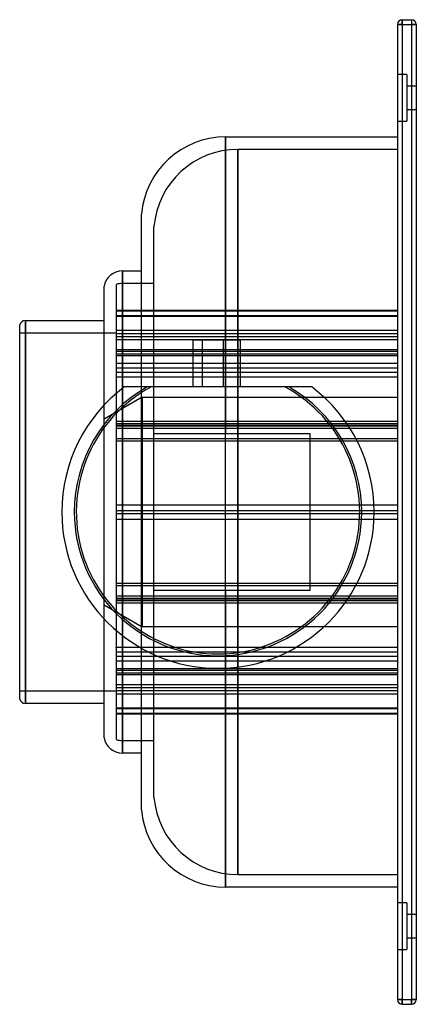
# Model space of a CAD drawing. Header units: millimetres. Extents: x -64 to 64, y -158 to 158.
import ezdxf

# ---------------------------------------------------------------- set-up
doc = ezdxf.new("R2010")
doc.units = ezdxf.units.MM
doc.layers.add('HIDDEN', color=7, linetype='Continuous')
doc.layers.add('THICK', color=7, linetype='Continuous')

msp = doc.modelspace()

# ---------------------------------------------------------------- linework, layer by layer
at = {"layer": 'HIDDEN'}
for p, q in [((59, 157.5), (59, 156)), ((59, 157.5), (59, 157.5)), ((62, 157.5), (62, 156)), ((62, 157.5), (62, 157.5)), ((59, 156), (57.5, 156)), ((57.5, 156), (57.5, 156)), ((59, 156), (62, 156)), ((59, 156), (59, -156)), ((63.5, 156), (62, 156)), ((62, 156), (62, -156)), ((63.5, 156), (63.5, 156)), ((60.5, 140), (57.5, 140)), ((60.5, 140), (57.5, 140)), ((60.5, 140), (60.5, 125)), ((63.5, 136.25), (60.5, 136.25)), ((63.5, 136.25), (60.5, 136.25)), ((60.5, 128.75), (63.5, 128.75)), ((60.5, 128.75), (63.5, 128.75)), ((57.5, 125), (60.5, 125)), ((57.5, 125), (60.5, 125)), ((2.4, 120), (2.4, 25)), ((6.4, 0), (6.4, 116)), ((57.5, 116), (6.4, 116)), ((6.4, 116), (6.4, 0)), ((57.5, 116), (57.5, -116)), ((-20.5, 0), (-20.5, 91.32)), ((-30.6, 77.12), (-30.6, 0)), ((-32.5, 0), (-32.5, 72.82)), ((-30.6, 0), (-30.6, 73.12)), ((-30.6, 73.12), (-30.6, 0)), ((-20.5, 73.12), (-30.6, 73.12)), ((-32.5, 64.58), (57.5, 64.58)), ((-32.5, 64.38), (57.5, 64.38)), ((-61.6, 61.25), (-61.6, 0)), ((-32.5, 62.85), (57.5, 62.85)), ((-32.5, 62.64), (57.5, 62.64)), ((-32.5, 57.25), (-63.5, 57.25)), ((-32.5, 58.14), (57.5, 58.14)), ((-32.5, 57.1), (57.5, 57.1)), ((-32.5, 56.28), (-32.6, 56.28)), ((-32.6, 56.28), (-32.6, 55.26)), ((-32.6, 56.28), (-32.6, 56.28)), ((-32.6, 56.28), (-32.5, 56.28)), ((-32.6, 56.18), (57.5, 56.18)), ((-32.6, 55.26), (-32.5, 55.26)), ((-32.6, 55.16), (-32.6, 55.26)), ((-32.5, 55.26), (-32.6, 55.26)), ((-32.6, 55.16), (57.5, 55.16)), ((-8, 40), (-8, 55)), ((-4.99, 55), (-8, 55)), ((-4.99, 40), (-4.99, 55)), ((-4.99, 40), (-4.99, 55)), ((1.78, 55), (-4.99, 55)), ((1.78, 40), (1.78, 55)), ((1.78, 40), (1.78, 55)), ((7.21, 55), (1.78, 55)), ((7.21, 40), (7.21, 55)), ((7.21, 55), (7.21, 55)), ((-32.5, 51.99), (57.5, 51.99)), ((-32.5, 51.43), (57.5, 51.43)), ((-32.5, 50.6), (57.5, 50.6)), ((-32.5, 50.03), (57.5, 50.03)), ((-32.5, 47.66), (57.5, 47.66)), ((-32.5, 46.15), (-32.6, 46.15)), ((-32.6, 46.15), (-32.6, 43.29)), ((-32.6, 46.15), (-32.6, 46.15)), ((-32.6, 46.15), (-32.5, 46.15)), ((-32.6, 46.07), (57.5, 46.07)), ((-32.5, 44.75), (57.5, 44.75)), ((-32.5, 43.3), (-32.6, 43.3)), ((-32.6, 43.29), (-32.5, 43.29)), ((-32.6, 43.22), (-32.6, 43.29)), ((-32.6, 43.22), (57.5, 43.22)), ((-29.98, 40), (-30, 40)), ((-30, 40), (-30, 40)), ((-29.92, 40), (-29.98, 40)), ((-29.82, 40), (-29.92, 40)), ((-29.69, 40), (-29.82, 40)), ((-29.54, 40), (-29.69, 40)), ((-29.35, 40), (-29.54, 40)), ((-29.14, 40), (-29.35, 40)), ((-28.91, 40), (-29.14, 40)), ((-28.67, 40), (-28.91, 40)), ((-28.43, 40), (-28.67, 40)), ((-28.17, 40), (-28.43, 40)), ((-27.9, 40), (-28.17, 40)), ((-27.62, 40), (-27.9, 40)), ((-27.32, 40), (-27.62, 40)), ((-27.03, 40), (-27.32, 40)), ((-26.73, 40), (-27.03, 40)), ((-26.44, 40), (-26.73, 40)), ((-26.15, 40), (-26.44, 40)), ((-25.85, 40), (-26.15, 40)), ((-25.55, 40), (-25.85, 40)), ((-25.24, 40), (-25.55, 40)), ((-24.92, 40), (-25.24, 40)), ((-24.6, 40), (-24.92, 40)), ((-24.28, 40), (-24.6, 40)), ((-23.96, 40), (-24.28, 40)), ((-23.64, 40), (-23.96, 40)), ((-23.32, 40), (-23.64, 40)), ((-23.02, 40), (-23.32, 40)), ((-22.72, 40), (-23.02, 40)), ((22.72, 40), (-22.72, 40)), ((7.21, 40), (7.21, 40)), ((23.02, 40), (22.72, 40)), ((23.32, 40), (23.02, 40)), ((23.64, 40), (23.32, 40)), ((23.96, 40), (23.64, 40)), ((24.28, 40), (23.96, 40)), ((24.6, 40), (24.28, 40)), ((24.92, 40), (24.6, 40)), ((25.24, 40), (24.92, 40)), ((25.55, 40), (25.24, 40)), ((25.85, 40), (25.55, 40)), ((26.15, 40), (25.85, 40)), ((26.44, 40), (26.15, 40)), ((26.73, 40), (26.44, 40)), ((27.03, 40), (26.73, 40)), ((27.32, 40), (27.03, 40)), ((27.62, 40), (27.32, 40)), ((27.9, 40), (27.62, 40)), ((28.17, 40), (27.9, 40)), ((28.43, 40), (28.17, 40)), ((28.67, 40), (28.43, 40)), ((28.91, 40), (28.67, 40)), ((29.14, 40), (28.91, 40)), ((29.35, 40), (29.14, 40)), ((29.54, 40), (29.35, 40)), ((29.69, 40), (29.54, 40)), ((29.82, 40), (29.69, 40)), ((29.92, 40), (29.82, 40)), ((29.98, 40), (29.92, 40)), ((30, 40), (29.98, 40)), ((30, 40), (30, 40)), ((-24.25, 36.75), (-36.5, 29.68)), ((-24.25, 36.75), (57.5, 36.75)), ((-24.25, 36.75), (-24.25, 0)), ((-24.25, 0), (-24.25, 36.75)), ((-32.5, 29.11), (57.5, 29.11)), ((-32.6, 26.88), (-32.6, 26.89)), ((-32.6, 26.89), (-32.5, 26.89)), ((-32.5, 26.88), (-32.6, 26.88)), ((-32.6, 26.88), (-32.6, 22.75)), ((-32.6, 26.83), (57.5, 26.83)), ((-32.5, 28.33), (57.5, 28.33)), ((-32.5, 28.29), (57.5, 28.29)), ((-32.5, 27.74), (57.5, 27.74)), ((-32.5, 27.52), (57.5, 27.52)), ((-32.5, 22.76), (-32.6, 22.76)), ((-32.6, 22.75), (-32.5, 22.75)), ((-32.6, 22.72), (-32.6, 22.75)), ((-32.6, 22.72), (57.5, 22.72)), ((-32.5, 23.54), (57.5, 23.54)), ((-20.04, 25), (-20.5, 25)), ((-20.5, 25), (-20.5, 25)), ((-19.57, 25), (-20.04, 25)), ((-19.07, 25), (-19.57, 25)), ((-18.55, 25), (-19.07, 25)), ((-18.02, 25), (-18.55, 25)), ((-17.48, 25), (-18.02, 25)), ((-16.93, 25), (-17.48, 25)), ((-16.38, 25), (-16.93, 25)), ((-15.8, 25), (-16.38, 25)), ((-15.19, 25), (-15.8, 25)), ((-14.55, 25), (-15.19, 25)), ((-13.89, 25), (-14.55, 25)), ((-13.21, 25), (-13.89, 25)), ((-12.51, 25), (-13.21, 25)), ((-11.8, 25), (-12.51, 25)), ((-11.07, 25), (-11.8, 25)), ((-10.33, 25), (-11.07, 25)), ((-9.59, 25), (-10.33, 25)), ((-8.85, 25), (-9.59, 25)), ((-8.12, 25), (-8.85, 25)), ((-7.39, 25), (-8.12, 25)), ((-6.63, 25), (-7.39, 25)), ((-5.85, 25), (-6.63, 25)), ((-5.05, 25), (-5.85, 25)), ((-4.23, 25), (-5.05, 25)), ((-3.4, 25), (-4.23, 25)), ((-2.56, 25), (-3.4, 25)), ((-1.72, 25), (-2.56, 25)), ((-0.88, 25), (-1.72, 25)), ((-0.04, 25), (-0.88, 25)), ((0.79, 25), (-0.04, 25)), ((1.6, 25), (0.79, 25)), ((2.4, 25), (1.6, 25)), ((29.5, 25), (2.4, 25)), ((29.5, 25), (29.5, 25)), ((29.5, -25), (29.5, 25)), ((-61.6, 0), (-61.6, -61.25)), ((-32.5, 2.29), (-32.6, 2.29)), ((-32.6, 2.29), (-32.6, -2.29)), ((-32.6, 2.29), (-32.6, 2.29)), ((-32.6, 2.29), (-32.5, 2.29)), ((-32.6, 2.28), (57.5, 2.28)), ((-32.5, 2.33), (57.5, 2.33)), ((-32.5, 0.45), (57.5, 0.45)), ((-32.5, 0.45), (57.5, 0.45)), ((-32.5, -72.82), (-32.5, 0)), ((-30.6, 0), (-30.6, -73.12)), ((-30.6, 0), (-30.6, -77.12)), ((-24.25, 0), (-24.25, -36.75)), ((-20.5, -91.32), (-20.5, 0)), ((6.4, 0), (6.4, -116)), ((-32.6, -2.28), (57.5, -2.28)), ((-32.6, -2.29), (-32.5, -2.29)), ((-32.5, -2.29), (-32.6, -2.29)), ((-32.5, -0.45), (57.5, -0.45)), ((-32.5, -0.45), (57.5, -0.45)), ((-32.5, -2.33), (57.5, -2.33)), ((-30.6, -73.12), (-30.6, 0)), ((-24.25, -36.75), (-24.25, 0)), ((6.4, -116), (6.4, 0)), ((-32.6, -22.76), (-32.6, -22.72)), ((-32.6, -22.72), (57.5, -22.72)), ((-32.6, -22.75), (-32.5, -22.75)), ((-32.5, -22.76), (-32.6, -22.76)), ((-32.6, -22.76), (-32.6, -26.89)), ((-32.5, -23.54), (57.5, -23.54)), ((-20.5, -25), (-20.5, -25)), ((-20.5, -25), (-20.04, -25)), ((-20.04, -25), (-19.57, -25)), ((-19.57, -25), (-19.07, -25)), ((-19.07, -25), (-18.55, -25)), ((-18.55, -25), (-18.02, -25)), ((-18.02, -25), (-17.48, -25)), ((-17.48, -25), (-16.93, -25)), ((-16.93, -25), (-16.38, -25)), ((-16.38, -25), (-15.8, -25)), ((-15.8, -25), (-15.19, -25)), ((-15.19, -25), (-14.55, -25)), ((-14.55, -25), (-13.89, -25)), ((-13.89, -25), (-13.21, -25)), ((-13.21, -25), (-12.51, -25)), ((-12.51, -25), (-11.8, -25)), ((-11.8, -25), (-11.07, -25)), ((-11.07, -25), (-10.33, -25)), ((-10.33, -25), (-9.59, -25)), ((-9.59, -25), (-8.85, -25)), ((-8.85, -25), (-8.12, -25)), ((-8.12, -25), (-7.39, -25)), ((-7.39, -25), (-6.63, -25)), ((-6.63, -25), (-5.85, -25)), ((-5.85, -25), (-5.05, -25)), ((-5.05, -25), (-4.23, -25)), ((-4.23, -25), (-3.4, -25)), ((-3.4, -25), (-2.56, -25)), ((-2.56, -25), (-1.72, -25)), ((-1.72, -25), (-0.88, -25)), ((-0.88, -25), (-0.04, -25)), ((-0.04, -25), (0.79, -25)), ((0.79, -25), (1.6, -25)), ((1.6, -25), (2.4, -25)), ((2.4, -25), (29.5, -25)), ((2.4, -25), (2.4, -120)), ((29.5, -25), (29.5, -25)), ((-32.6, -26.83), (57.5, -26.83)), ((-32.5, -26.88), (-32.6, -26.88)), ((-32.6, -26.89), (-32.5, -26.89)), ((-32.5, -27.52), (57.5, -27.52)), ((-32.5, -27.74), (57.5, -27.74)), ((-32.5, -28.29), (57.5, -28.29)), ((-32.5, -28.33), (57.5, -28.33)), ((-36.5, -29.68), (-24.25, -36.75)), ((-32.5, -29.11), (57.5, -29.11)), ((57.5, -36.75), (-24.25, -36.75)), ((-32.6, -43.3), (-32.6, -43.22)), ((-32.6, -43.22), (57.5, -43.22)), ((-32.6, -43.29), (-32.5, -43.29)), ((-32.5, -43.3), (-32.6, -43.3)), ((-32.6, -43.3), (-32.6, -46.15)), ((-32.6, -46.07), (57.5, -46.07)), ((-32.6, -46.15), (-32.5, -46.15)), ((-32.5, -46.15), (-32.6, -46.15)), ((-32.5, -44.75), (57.5, -44.75)), ((-32.5, -47.66), (57.5, -47.66)), ((-32.5, -50.03), (57.5, -50.03)), ((-32.5, -50.6), (57.5, -50.6)), ((-32.5, -51.43), (57.5, -51.43)), ((-32.5, -51.99), (57.5, -51.99)), ((-32.6, -55.26), (-32.6, -55.16)), ((-32.6, -55.16), (57.5, -55.16)), ((-32.5, -55.26), (-32.6, -55.26)), ((-32.6, -55.26), (-32.6, -56.28)), ((-32.6, -55.26), (-32.5, -55.26)), ((-32.6, -56.18), (57.5, -56.18)), ((-32.6, -56.28), (-32.5, -56.28)), ((-32.5, -56.28), (-32.6, -56.28)), ((-63.5, -57.25), (-32.5, -57.25)), ((-32.5, -57.1), (57.5, -57.1)), ((-32.5, -58.14), (57.5, -58.14)), ((-32.5, -62.64), (57.5, -62.64)), ((-32.5, -62.85), (57.5, -62.85)), ((-32.5, -64.38), (57.5, -64.38)), ((-32.5, -64.58), (57.5, -64.58)), ((-30.6, -73.12), (-20.5, -73.12)), ((6.4, -116), (57.5, -116)), ((60.5, -125), (57.5, -125)), ((60.5, -125), (57.5, -125)), ((60.5, -125), (60.5, -140)), ((63.5, -128.75), (60.5, -128.75)), ((63.5, -128.75), (60.5, -128.75)), ((60.5, -136.25), (63.5, -136.25)), ((60.5, -136.25), (63.5, -136.25)), ((57.5, -140), (60.5, -140)), ((57.5, -140), (60.5, -140)), ((59, -156), (57.5, -156)), ((57.5, -156), (57.5, -156)), ((59, -156), (59, -157.5)), ((59, -156), (62, -156)), ((59, -157.5), (59, -157.5)), ((62, -156), (62, -157.5)), ((63.5, -156), (62, -156)), ((62, -157.5), (62, -157.5)), ((63.5, -156), (63.5, -156))]:
    msp.add_line(p, q, dxfattribs=at)
for centre, radius, start, end in [((6.4, 89), 27, 90, 175.0673), ((-30.6, 67.12), 6, 90, 108.4614), ((0, 0), 50, 126.8699, 180), ((0, 0), 46, 119.5918, 180), ((0, 0), 45.38, 118.1856, 270), ((0, 0), 45.38, 270, 61.8144), ((0, 0), 46, 0, 60.4081), ((0, 0), 50, 0, 53.1301), ((0, 0), 46, 180, 0), ((0, 0), 50, 270, 0), ((0, 0), 50, 180, 270), ((-30.6, -67.12), 6, 251.5386, 270), ((6.4, -89), 27, 184.9327, 270)]:
    msp.add_arc(centre, radius, start, end, dxfattribs=at)
at = {"layer": 'THICK'}
for p, q in [((59, 156), (59, 157.5)), ((59, 157.5), (62, 157.5)), ((62, 157.5), (62, 156)), ((57.5, 156), (59, 156)), ((57.5, 156), (57.5, -156)), ((59, 156), (62, 156)), ((59, 156), (59, -156)), ((62, 156), (63.5, 156)), ((62, 156), (62, -156)), ((63.5, 156), (63.5, -156)), ((2.4, 120), (57.5, 120)), ((2.4, 0), (2.4, 120)), ((-24.5, 0), (-24.5, 95.32)), ((-30.6, 0), (-30.6, 77.12)), ((-30.6, 77.12), (-24.5, 77.12)), ((-36.5, 0), (-36.5, 72.22)), ((-63.5, 0), (-63.5, 59.87)), ((-61.6, 0), (-61.6, 61.25)), ((-61.6, 61.25), (-36.5, 61.25)), ((-63.5, -59.87), (-63.5, 0)), ((-36.5, -72.22), (-36.5, 0)), ((-24.5, -95.32), (-24.5, 0)), ((-61.6, -61.25), (-61.6, 0)), ((-30.6, -77.12), (-30.6, 0)), ((2.4, -120), (2.4, 0)), ((-36.5, -61.25), (-61.6, -61.25)), ((-24.5, -77.12), (-30.6, -77.12)), ((57.5, -120), (2.4, -120)), ((57.5, -156), (59, -156)), ((59, -156), (62, -156)), ((59, -157.5), (59, -156)), ((59, -157.5), (62, -157.5)), ((62, -156), (63.5, -156)), ((62, -157.5), (62, -156))]:
    msp.add_line(p, q, dxfattribs=at)
for centre, radius, start, end in [((59, 156), 1.5, 90, 180), ((62, 156), 1.5, 0, 90), ((2.4, 93), 27, 90, 175.0673), ((-30.6, 71.12), 6, 90, 169.5246), ((-61.6, 59.25), 2, 89.9999, 161.8051), ((-61.6, -59.25), 2, 198.1949, 270.0001), ((-30.6, -71.12), 6, 190.4754, 270), ((2.4, -93), 27, 184.9327, 270), ((59, -156), 1.5, 180, 270), ((62, -156), 1.5, 270, 0)]:
    msp.add_arc(centre, radius, start, end, dxfattribs=at)

doc.saveas('drawing.dxf')
